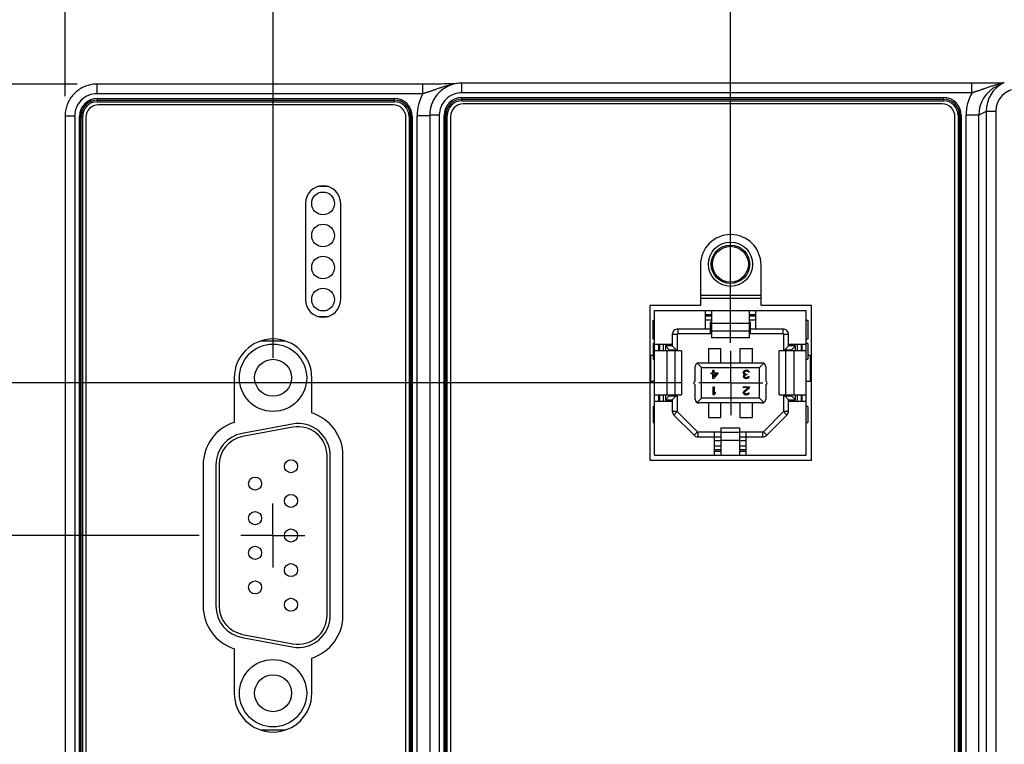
# Model space of a CAD drawing. Header units: inches. Extents: x 0 to 34, y 0 to 22.
# Tile 19 of 78: x 6.9 to 10, y 14.6 to 16.9. Entities that reach past the tile are written whole.
import ezdxf

# ---------------------------------------------------------------- set-up
doc = ezdxf.new("R2010")
doc.units = ezdxf.units.IN
doc.header["$LTSCALE"] = 1.87
doc.header["$MEASUREMENT"] = 0
doc.linetypes.add('CENTER', pattern=[0.6, 0.375, -0.075, 0.075, -0.075])
doc.layers.get('0').update_dxf_attribs({"linetype": 'CONTINUOUS'})
doc.layers.add('02___PRT_ALL_AXES', color=7, linetype='CONTINUOUS')
doc.layers.add('DIMENSIONS', color=7, linetype='CONTINUOUS')
doc.styles.get("Standard").update_dxf_attribs({"font": 'txt', "width": 0.8})
doc.dimstyles.new('DIMSTYLE_1', dxfattribs={"dimtxt": 0.15625, "dimasz": 0.1875, "dimexe": 0.125, "dimexo": 0.0625, "dimgap": 0.09, "dimtad": 0, "dimtih": 1, "dimtoh": 1, "dimzin": 4, "dimdsep": 46, "dimtxsty": 'STANDARD', "dimblk": 'CLOSED', "dimblk1": 'CLOSED', "dimblk2": 'CLOSED', "dimcen": 0.09, "dimadec": 0, "dimazin": 0, "dimtfac": 1, "dimtofl": 0, "dimtmove": 0, "dimatfit": 3, "dimldrblk": 'CLOSED', "dimfxl": 1, "dimtolj": 1, "dimtzin": 4, "dimarcsym": 0})

# ---------------------------------------------------------------- blocks, each defined once
blk = doc.blocks.new('*D0')
at = {"layer": 'DIMENSIONS', "color": 2, "linetype": 'CONTINUOUS'}
blk.add_line((7.0269, 16.6339), (7.0269, 17.3582), dxfattribs=at)
at = {"layer": 'DIMENSIONS', "color": 2, "linetype": 'CONTINUOUS', "insert": (6.9487, 17.4363), "char_height": 0.15625, "width": 0.90625, "attachment_point": 1, "rotation": 90, "line_spacing_factor": 0.9}
blk.add_mtext('.00{\\Ftxt.shx;\\W1.000000;\\H0.156250; }[0]', dxfattribs=at)
blk = doc.blocks.new('_CLOSED')
at = {"color": 0, "linetype": 'BYBLOCK'}
for p, q in [((0, 0), (-1, 0.167)), ((-1, 0.167), (-1, -0.167)), ((-1, -0.167), (0, 0)), ((-1, 0), (0, 0))]:
    blk.add_line(p, q, dxfattribs=at)
blk = doc.blocks.new('*D1')
at = {"layer": 'DIMENSIONS', "color": 2, "linetype": 'CONTINUOUS'}
blk.add_line((9.1033, 15.8642), (9.1033, 17.3582), dxfattribs=at)
at = {"layer": 'DIMENSIONS', "color": 2, "linetype": 'CONTINUOUS', "insert": (9.0252, 17.4363), "char_height": 0.15625, "width": 1.40625, "attachment_point": 1, "rotation": 90, "line_spacing_factor": 0.9}
blk.add_mtext('2.08{\\Ftxt.shx;\\W1.000000;\\H0.156250; }[52,7]', dxfattribs=at)
blk = doc.blocks.new('*D2')
at = {"layer": 'DIMENSIONS', "color": 2, "linetype": 'CONTINUOUS'}
blk.add_line((10.9765, 14.9001), (10.9765, 17.3582), dxfattribs=at)
at = {"layer": 'DIMENSIONS', "color": 2, "linetype": 'CONTINUOUS', "insert": (10.8984, 17.4363), "char_height": 0.15625, "width": 1.53125, "attachment_point": 1, "rotation": 90, "line_spacing_factor": 0.9}
blk.add_mtext('3.95{\\Ftxt.shx;\\W1.000000;\\H0.156250; }[100,3]', dxfattribs=at)
blk = doc.blocks.new('*D3')
at = {"layer": 'DIMENSIONS', "color": 2, "linetype": 'CONTINUOUS'}
blk.add_line((12.8365, 14.9001), (12.8365, 17.3582), dxfattribs=at)
at = {"layer": 'DIMENSIONS', "color": 2, "linetype": 'CONTINUOUS', "insert": (12.7584, 17.4363), "char_height": 0.15625, "width": 1.53125, "attachment_point": 1, "rotation": 90, "line_spacing_factor": 0.9}
blk.add_mtext('5.81{\\Ftxt.shx;\\W1.000000;\\H0.156250; }[147,6]', dxfattribs=at)
blk = doc.blocks.new('*D4')
at = {"layer": 'DIMENSIONS', "color": 2, "linetype": 'CONTINUOUS'}
blk.add_line((14.0405, 16.6344), (14.0405, 17.3582), dxfattribs=at)
at = {"layer": 'DIMENSIONS', "color": 2, "linetype": 'CONTINUOUS', "insert": (13.9624, 17.4363), "char_height": 0.15625, "width": 1.53125, "attachment_point": 1, "rotation": 90, "line_spacing_factor": 0.9}
blk.add_mtext('7.01{\\Ftxt.shx;\\W1.000000;\\H0.156250; }[178,1]', dxfattribs=at)
blk = doc.blocks.new('*D9')
at = {"layer": 'DIMENSIONS', "color": 2, "linetype": 'CONTINUOUS'}
blk.add_line((7.0644, 16.6714), (6.355, 16.6714), dxfattribs=at)
at = {"layer": 'DIMENSIONS', "color": 2, "linetype": 'CONTINUOUS', "insert": (6.2769, 16.7495), "char_height": 0.15625, "width": 0.90625, "attachment_point": 3, "rotation": 0, "line_spacing_factor": 0.9}
blk.add_mtext('.00{\\Ftxt.shx;\\W1.000000;\\H0.156250; }[0]', dxfattribs=at)
blk = doc.blocks.new('*D10')
at = {"layer": 'DIMENSIONS', "color": 2, "linetype": 'CONTINUOUS'}
blk.add_line((7.4449, 15.2631), (6.355, 15.2631), dxfattribs=at)
at = {"layer": 'DIMENSIONS', "color": 2, "linetype": 'CONTINUOUS', "insert": (6.2769, 15.3412), "char_height": 0.15625, "width": 1.40625, "attachment_point": 3, "rotation": 0, "line_spacing_factor": 0.9}
blk.add_mtext('1.41{\\Ftxt.shx;\\W1.000000;\\H0.156250; }[35,8]', dxfattribs=at)
blk = doc.blocks.new('*D11')
at = {"layer": 'DIMENSIONS', "color": 2, "linetype": 'CONTINUOUS'}
for p, q in [((6.733, 13.9063), (6.6979, 13.7947)), ((8.6329, 13.9063), (6.733, 13.9063)), ((6.6979, 13.7947), (6.355, 13.7947))]:
    blk.add_line(p, q, dxfattribs=at)
at = {"layer": 'DIMENSIONS', "color": 2, "linetype": 'CONTINUOUS', "insert": (6.2769, 13.8728), "char_height": 0.15625, "width": 1.40625, "attachment_point": 3, "rotation": 0, "line_spacing_factor": 0.9}
blk.add_mtext('2.77{\\Ftxt.shx;\\W1.000000;\\H0.156250; }[70,2]', dxfattribs=at)
blk = doc.blocks.new('*D12')
at = {"layer": 'DIMENSIONS', "color": 2, "linetype": 'CONTINUOUS'}
blk.add_line((8.3363, 13.9896), (6.355, 13.9896), dxfattribs=at)
at = {"layer": 'DIMENSIONS', "color": 2, "linetype": 'CONTINUOUS', "insert": (6.2769, 14.0677), "char_height": 0.15625, "width": 1.40625, "attachment_point": 3, "rotation": 0, "line_spacing_factor": 0.9}
blk.add_mtext('2.68{\\Ftxt.shx;\\W1.000000;\\H0.156250; }[68,1]', dxfattribs=at)
blk = doc.blocks.new('*D13')
at = {"layer": 'DIMENSIONS', "color": 2, "linetype": 'CONTINUOUS'}
for p, q in [((6.7622, 13.6609), (6.7053, 13.5608)), ((7.7774, 13.6609), (6.7622, 13.6609)), ((6.7053, 13.5608), (6.355, 13.5608))]:
    blk.add_line(p, q, dxfattribs=at)
at = {"layer": 'DIMENSIONS', "color": 2, "linetype": 'CONTINUOUS', "insert": (6.2769, 13.6389), "char_height": 0.15625, "width": 1.40625, "attachment_point": 3, "rotation": 0, "line_spacing_factor": 0.9}
blk.add_mtext('3.01{\\Ftxt.shx;\\W1.000000;\\H0.156250; }[76,5]', dxfattribs=at)
blk = doc.blocks.new('*D14')
at = {"layer": 'DIMENSIONS', "color": 2, "linetype": 'CONTINUOUS'}
for p, q in [((6.6263, 14.2061), (6.355, 14.2061)), ((6.7202, 14.0471), (6.6263, 14.2061)), ((7.3864, 14.0471), (6.7202, 14.0471))]:
    blk.add_line(p, q, dxfattribs=at)
at = {"layer": 'DIMENSIONS', "color": 2, "linetype": 'CONTINUOUS', "insert": (6.2769, 14.2842), "char_height": 0.15625, "width": 1.40625, "attachment_point": 3, "rotation": 0, "line_spacing_factor": 0.9}
blk.add_mtext('2.62{\\Ftxt.shx;\\W1.000000;\\H0.156250; }[66,7]', dxfattribs=at)
blk = doc.blocks.new('*D15')
at = {"layer": 'DIMENSIONS', "color": 2, "linetype": 'CONTINUOUS'}
blk.add_line((7.0644, 13.2328), (6.355, 13.2328), dxfattribs=at)
at = {"layer": 'DIMENSIONS', "color": 2, "linetype": 'CONTINUOUS', "insert": (6.2769, 13.3109), "char_height": 0.15625, "width": 1.40625, "attachment_point": 3, "rotation": 0, "line_spacing_factor": 0.9}
blk.add_mtext('3.44{\\Ftxt.shx;\\W1.000000;\\H0.156250; }[87,3]', dxfattribs=at)
blk = doc.blocks.new('*D16')
at = {"layer": 'DIMENSIONS', "color": 2, "linetype": 'CONTINUOUS'}
blk.add_line((8.9503, 15.7391), (6.355, 15.7391), dxfattribs=at)
at = {"layer": 'DIMENSIONS', "color": 2, "linetype": 'CONTINUOUS', "insert": (6.2769, 15.8172), "char_height": 0.15625, "width": 1.28125, "attachment_point": 3, "rotation": 0, "line_spacing_factor": 0.9}
blk.add_mtext('.93{\\Ftxt.shx;\\W1.000000;\\H0.156250; }[23,7]', dxfattribs=at)
blk = doc.blocks.new('*D17')
at = {"layer": 'DIMENSIONS', "color": 2, "linetype": 'CONTINUOUS'}
blk.add_line((7.6759, 15.8176), (7.6759, 17.3582), dxfattribs=at)
at = {"layer": 'DIMENSIONS', "color": 2, "linetype": 'CONTINUOUS', "insert": (7.5978, 17.4363), "char_height": 0.15625, "width": 1.28125, "attachment_point": 1, "rotation": 90, "line_spacing_factor": 0.9}
blk.add_mtext('.65{\\Ftxt.shx;\\W1.000000;\\H0.156250; }[16,5]', dxfattribs=at)

msp = doc.modelspace()

# ---------------------------------------------------------------- linework, layer by layer
at = {"color": 7, "linetype": 'CONTINUOUS'}
for p, q in [((7.1269, 16.6414), (7.1269, 16.6714)), ((8.1515, 16.6714), (7.1269, 16.6714)), ((8.1439, 16.6414), (8.1439, 16.6714)), ((8.1639, 16.6714), (8.1515, 16.6714)), ((8.1725, 16.6714), (8.1639, 16.6714)), ((8.1815, 16.6715), (8.1725, 16.6714)), ((8.1908, 16.6715), (8.1815, 16.6715)), ((8.2004, 16.6715), (8.1908, 16.6715)), ((8.2104, 16.6716), (8.2004, 16.6715)), ((8.2207, 16.6717), (8.2104, 16.6716)), ((8.2312, 16.6717), (8.2207, 16.6717)), ((8.2432, 16.6718), (8.2312, 16.6717)), ((8.2648, 16.6442), (8.2648, 16.6742)), ((9.8572, 16.6742), (8.2648, 16.6742)), ((9.8572, 16.6442), (9.8572, 16.6742)), ((9.8691, 16.6742), (9.8572, 16.6742)), ((9.8818, 16.6742), (9.8691, 16.6742)), ((9.8907, 16.6742), (9.8818, 16.6742)), ((9.9, 16.6743), (9.8907, 16.6742)), ((9.9096, 16.6743), (9.9, 16.6743)), ((9.9195, 16.6744), (9.9096, 16.6743)), ((9.9298, 16.6744), (9.9195, 16.6744)), ((9.9404, 16.6745), (9.9298, 16.6744)), ((9.9565, 16.6758), (9.9334, 16.6642)), ((9.9541, 16.6746), (9.9404, 16.6745)), ((8.1439, 16.6414), (7.1269, 16.6414)), ((7.1277, 16.6164), (7.1277, 16.6266)), ((7.1277, 16.6266), (8.0545, 16.6266)), ((8.0545, 16.6164), (8.0545, 16.6266)), ((9.8572, 16.6442), (8.2648, 16.6442)), ((8.2656, 16.6191), (8.2656, 16.6293)), ((8.2656, 16.6293), (9.7679, 16.6293)), ((8.2656, 16.6244), (9.7679, 16.6244)), ((8.2656, 16.6241), (9.7679, 16.6241)), ((9.7679, 16.6293), (9.7679, 16.6191)), ((7.1277, 16.6216), (8.0545, 16.6216)), ((7.1277, 16.6213), (8.0545, 16.6213)), ((7.1277, 16.6164), (8.0545, 16.6164)), ((8.0513, 16.6067), (7.1309, 16.6067)), ((8.2656, 16.6191), (9.7679, 16.6191)), ((9.7646, 16.6093), (8.2692, 16.6093)), ((7.0269, 16.5714), (7.0269, 13.3328)), ((7.0569, 16.5714), (7.0269, 16.5714)), ((7.0569, 16.5714), (7.0569, 13.3328)), ((7.0717, 13.3337), (7.0717, 16.5705)), ((7.0717, 16.5705), (7.0819, 16.5705)), ((7.0766, 13.3337), (7.0766, 16.5705)), ((7.077, 13.3337), (7.077, 16.5705)), ((7.0819, 13.3337), (7.0819, 16.5705)), ((7.0915, 16.5673), (7.0915, 13.3369)), ((8.0907, 13.3369), (8.0907, 16.5673)), ((8.1003, 16.5705), (8.1003, 13.3337)), ((8.1003, 16.5705), (8.1105, 16.5705)), ((8.1053, 16.5705), (8.1053, 13.3337)), ((8.1056, 16.5705), (8.1056, 13.3337)), ((8.1105, 16.5705), (8.1105, 13.3337)), ((8.1254, 13.3322), (8.1254, 16.572)), ((8.1648, 16.572), (8.1254, 16.572)), ((8.1648, 16.5767), (8.1648, 16.5742)), ((8.1648, 16.5742), (8.1648, 13.33)), ((8.1948, 16.5742), (8.1648, 16.5742)), ((8.1948, 16.5742), (8.1948, 13.33)), ((8.2096, 13.3309), (8.2096, 16.5733)), ((8.2096, 16.5733), (8.2198, 16.5733)), ((8.2145, 13.3309), (8.2145, 16.5733)), ((8.2149, 13.3309), (8.2149, 16.5733)), ((8.2198, 13.3309), (8.2198, 16.5733)), ((8.2299, 16.5699), (8.2299, 13.3343)), ((9.804, 13.3343), (9.804, 16.5699)), ((9.8137, 16.5733), (9.8137, 13.3309)), ((9.8137, 16.5733), (9.8239, 16.5733)), ((9.8186, 16.5733), (9.8186, 13.3309)), ((9.819, 16.5733), (9.819, 13.3309)), ((9.8239, 16.5733), (9.8239, 13.3309)), ((9.8387, 13.3295), (9.8387, 16.5748)), ((9.8781, 16.5748), (9.8387, 16.5748)), ((9.9012, 16.5863), (9.8781, 16.5748)), ((9.8781, 13.3295), (9.8781, 16.5748)), ((9.9012, 16.5863), (9.9012, 13.3179)), ((9.9312, 16.5863), (9.9012, 16.5863)), ((9.9312, 16.5863), (9.9312, 13.3179)), ((7.8485, 16.3517), (7.8153, 16.3517)), ((7.7768, 16.2991), (7.7768, 15.9991)), ((7.887, 15.9991), (7.887, 16.2991)), ((9.0098, 16.1072), (9.0098, 15.9805)), ((9.1988, 15.9805), (9.1988, 16.1072)), ((9.1988, 16.0121), (9.0098, 16.0121)), ((8.8517, 15.9805), (8.8517, 15.4978)), ((9.0098, 15.9805), (8.8517, 15.9805)), ((9.1988, 16.0021), (9.0098, 16.0021)), ((9.3568, 15.9805), (9.1988, 15.9805)), ((9.3568, 15.4978), (9.3568, 15.9805)), ((8.8666, 15.5136), (8.8666, 15.9646)), ((8.8666, 15.9646), (9.3401, 15.9646)), ((9.0246, 15.9646), (9.0246, 15.9072)), ((9.0246, 15.9521), (9.0443, 15.9521)), ((9.0246, 15.9482), (9.0443, 15.9482)), ((9.0443, 15.9646), (9.0443, 15.8793)), ((9.1624, 15.8793), (9.1624, 15.9646)), ((9.1624, 15.9521), (9.1821, 15.9521)), ((9.1624, 15.9482), (9.1821, 15.9482)), ((9.1821, 15.9072), (9.1821, 15.9646)), ((9.3401, 15.5136), (9.3401, 15.9646)), ((7.8153, 15.9466), (7.8485, 15.9466)), ((8.862, 15.8757), (8.862, 15.9344)), ((8.862, 15.9344), (8.8666, 15.9344)), ((9.0246, 15.9364), (9.0443, 15.9364)), ((9.0409, 15.8923), (9.0409, 15.9285)), ((9.0443, 15.9285), (9.0409, 15.9285)), ((9.0443, 15.926), (9.1624, 15.926)), ((9.1624, 15.9364), (9.1821, 15.9364)), ((9.1657, 15.9285), (9.1624, 15.9285)), ((9.1657, 15.8923), (9.1657, 15.9285)), ((9.3401, 15.9344), (9.3447, 15.9344)), ((9.3447, 15.9344), (9.3447, 15.8757)), ((8.922, 15.8902), (8.922, 15.8547)), ((8.937, 15.8902), (8.922, 15.8902)), ((8.937, 15.8902), (8.937, 15.8428)), ((8.939, 15.9072), (8.939, 15.8923)), ((9.0409, 15.9072), (8.939, 15.9072)), ((9.0409, 15.8923), (8.939, 15.8923)), ((9.0443, 15.9167), (9.0409, 15.9167)), ((9.1624, 15.9009), (9.0443, 15.9009)), ((9.1657, 15.9167), (9.1624, 15.9167)), ((9.2677, 15.9072), (9.1657, 15.9072)), ((9.2677, 15.8923), (9.1657, 15.8923)), ((9.2677, 15.8923), (9.2677, 15.9072)), ((9.2697, 15.8428), (9.2697, 15.8902)), ((9.2846, 15.8902), (9.2697, 15.8902)), ((9.2846, 15.8547), (9.2846, 15.8902)), ((7.7153, 15.8696), (7.6365, 15.8696)), ((8.8666, 15.8757), (8.862, 15.8757)), ((8.862, 15.8621), (8.862, 15.8129)), ((8.8666, 15.8621), (8.862, 15.8621)), ((8.922, 15.8592), (8.8666, 15.8592)), ((8.8791, 15.8592), (8.8791, 15.8395)), ((8.8829, 15.8395), (8.8829, 15.8592)), ((8.8947, 15.8395), (8.8947, 15.8592)), ((9.1624, 15.8793), (9.0443, 15.8793)), ((9.3401, 15.8592), (9.2846, 15.8592)), ((9.312, 15.8592), (9.312, 15.8395)), ((9.3238, 15.8592), (9.3238, 15.8395)), ((9.3276, 15.8395), (9.3276, 15.8592)), ((9.3447, 15.8757), (9.3401, 15.8757)), ((9.3447, 15.8621), (9.3401, 15.8621)), ((9.3447, 15.8621), (9.3447, 15.8129)), ((8.9508, 15.8395), (8.8666, 15.8395)), ((8.9008, 15.8547), (8.9008, 15.8395)), ((8.9008, 15.8547), (8.9126, 15.8428)), ((8.922, 15.8547), (8.9008, 15.8547)), ((8.9054, 15.7017), (8.9054, 15.8395)), ((8.9126, 15.8428), (8.9126, 15.8395)), ((8.9126, 15.8428), (8.937, 15.8428)), ((8.922, 15.8547), (8.9339, 15.8428)), ((8.9305, 15.7017), (8.9305, 15.8395)), ((8.9508, 15.8395), (8.9508, 15.7017)), ((9.0344, 15.8468), (9.0344, 15.8017)), ((9.0344, 15.8468), (9.0738, 15.8468)), ((9.0738, 15.8017), (9.0738, 15.8468)), ((9.1329, 15.8468), (9.1329, 15.8017)), ((9.1329, 15.8468), (9.1722, 15.8468)), ((9.1722, 15.8017), (9.1722, 15.8468)), ((9.2559, 15.7017), (9.2559, 15.8395)), ((9.3401, 15.8395), (9.2559, 15.8395)), ((9.2697, 15.8428), (9.2941, 15.8428)), ((9.2846, 15.8547), (9.2728, 15.8428)), ((9.2762, 15.7017), (9.2762, 15.8395)), ((9.3059, 15.8547), (9.2846, 15.8547)), ((9.3059, 15.8547), (9.2941, 15.8428)), ((9.2941, 15.8395), (9.2941, 15.8428)), ((9.3013, 15.8395), (9.3013, 15.7017)), ((9.3059, 15.8395), (9.3059, 15.8547)), ((8.862, 15.8245), (8.8517, 15.8245)), ((8.8549, 15.7442), (8.8549, 15.8245)), ((8.862, 15.8129), (8.8666, 15.8129)), ((8.9993, 15.8003), (9.0128, 15.7867)), ((9.0049, 15.8017), (9.2018, 15.8017)), ((9.1939, 15.7867), (9.2074, 15.8003)), ((9.3401, 15.8129), (9.3447, 15.8129)), ((9.3568, 15.8245), (9.3447, 15.8245)), ((9.3518, 15.8245), (9.3518, 15.7442)), ((8.9931, 15.7449), (8.9931, 15.7899)), ((9.0128, 15.6915), (9.0128, 15.7867)), ((9.0128, 15.7867), (9.1939, 15.7867)), ((9.043, 15.7678), (9.043, 15.771)), ((9.043, 15.771), (9.0482, 15.771)), ((9.0482, 15.7678), (9.043, 15.7678)), ((9.0482, 15.771), (9.0482, 15.7785)), ((9.0482, 15.7785), (9.0514, 15.7785)), ((9.0482, 15.7533), (9.0482, 15.7678)), ((9.0514, 15.7785), (9.0514, 15.771)), ((9.0514, 15.771), (9.064, 15.771)), ((9.0514, 15.7678), (9.0514, 15.7576)), ((9.0514, 15.7533), (9.064, 15.7678)), ((9.0603, 15.7678), (9.0514, 15.7576)), ((9.0603, 15.7678), (9.0514, 15.7678)), ((9.064, 15.771), (9.064, 15.7678)), ((9.144, 15.7742), (9.1435, 15.7726)), ((9.1435, 15.7704), (9.1435, 15.7726)), ((9.1435, 15.7704), (9.144, 15.7683)), ((9.1451, 15.7758), (9.144, 15.7742)), ((9.144, 15.7683), (9.1451, 15.7667)), ((9.1456, 15.764), (9.1446, 15.7624)), ((9.1467, 15.7769), (9.1451, 15.7758)), ((9.1451, 15.7667), (9.1477, 15.7656)), ((9.1477, 15.7656), (9.1456, 15.764)), ((9.1461, 15.7726), (9.1467, 15.7737)), ((9.1461, 15.7726), (9.1461, 15.7704)), ((9.1472, 15.7683), (9.1461, 15.7704)), ((9.1488, 15.7779), (9.1467, 15.7769)), ((9.1467, 15.7737), (9.1477, 15.7747)), ((9.1488, 15.7672), (9.1472, 15.7683)), ((9.1477, 15.7747), (9.1488, 15.7753)), ((9.1477, 15.7624), (9.1488, 15.7635)), ((9.1509, 15.7785), (9.1488, 15.7779)), ((9.1488, 15.7753), (9.1514, 15.7758)), ((9.1519, 15.7667), (9.1488, 15.7672)), ((9.1488, 15.7635), (9.1519, 15.7645)), ((9.1509, 15.7785), (9.1551, 15.7785)), ((9.1545, 15.7758), (9.1514, 15.7758)), ((9.1519, 15.7667), (9.154, 15.7667)), ((9.154, 15.7645), (9.1519, 15.7645)), ((9.154, 15.7667), (9.154, 15.7645)), ((9.1545, 15.7758), (9.1572, 15.7753)), ((9.1572, 15.7779), (9.1551, 15.7785)), ((9.1593, 15.7769), (9.1572, 15.7779)), ((9.1572, 15.7753), (9.1582, 15.7747)), ((9.1582, 15.7747), (9.1593, 15.7737)), ((9.1608, 15.7758), (9.1593, 15.7769)), ((9.1593, 15.7737), (9.1598, 15.7726)), ((9.1624, 15.7726), (9.1598, 15.7726)), ((9.1619, 15.7742), (9.1608, 15.7758)), ((9.1624, 15.7726), (9.1619, 15.7742)), ((9.1939, 15.6915), (9.1939, 15.7867)), ((9.2136, 15.7899), (9.2136, 15.7449)), ((7.5548, 15.7551), (7.5548, 15.6161)), ((7.797, 15.6454), (7.797, 15.7551)), ((8.8517, 15.7442), (8.8666, 15.7442)), ((8.9895, 15.7413), (8.9931, 15.7449)), ((8.9895, 15.7369), (8.9931, 15.7333)), ((8.9931, 15.6883), (8.9931, 15.7333)), ((9.0514, 15.7533), (9.0482, 15.7533)), ((9.1446, 15.7624), (9.144, 15.7603)), ((9.144, 15.7592), (9.144, 15.7603)), ((9.144, 15.7592), (9.1446, 15.757)), ((9.1446, 15.757), (9.1467, 15.7549)), ((9.1467, 15.7603), (9.1477, 15.7624)), ((9.1467, 15.7603), (9.1467, 15.7592)), ((9.1477, 15.7576), (9.1467, 15.7592)), ((9.1467, 15.7549), (9.1488, 15.7538)), ((9.1493, 15.7565), (9.1477, 15.7576)), ((9.1488, 15.7538), (9.1524, 15.7533)), ((9.1519, 15.756), (9.1493, 15.7565)), ((9.1519, 15.756), (9.154, 15.756)), ((9.1535, 15.7533), (9.1524, 15.7533)), ((9.1535, 15.7533), (9.1572, 15.7538)), ((9.1566, 15.7565), (9.154, 15.756)), ((9.1582, 15.7576), (9.1566, 15.7565)), ((9.1572, 15.7538), (9.1593, 15.7549)), ((9.1593, 15.7592), (9.1582, 15.7576)), ((9.1593, 15.7592), (9.1619, 15.7592)), ((9.1593, 15.7549), (9.1614, 15.757)), ((9.1614, 15.757), (9.1619, 15.7592)), ((9.2172, 15.7413), (9.2136, 15.7449)), ((9.2172, 15.7369), (9.2136, 15.7333)), ((9.2136, 15.7333), (9.2136, 15.6883)), ((9.3401, 15.7442), (9.3568, 15.7442)), ((9.0498, 15.7021), (9.0498, 15.7273)), ((9.0498, 15.7273), (9.053, 15.7273)), ((9.053, 15.7021), (9.0498, 15.7021)), ((9.053, 15.7273), (9.053, 15.7064)), ((9.0561, 15.7101), (9.053, 15.7064)), ((9.053, 15.7021), (9.0561, 15.7059)), ((9.0561, 15.7101), (9.0561, 15.7059)), ((9.1435, 15.7246), (9.1435, 15.7273)), ((9.1435, 15.7273), (9.1624, 15.7273)), ((9.1582, 15.7246), (9.1435, 15.7246)), ((9.144, 15.7112), (9.1435, 15.7091)), ((9.1435, 15.708), (9.1435, 15.7091)), ((9.1435, 15.708), (9.144, 15.7059)), ((9.1451, 15.7128), (9.144, 15.7112)), ((9.144, 15.7059), (9.1461, 15.7037)), ((9.1582, 15.7246), (9.1451, 15.7128)), ((9.1461, 15.7037), (9.1482, 15.7026)), ((9.1467, 15.7091), (9.1477, 15.7112)), ((9.1467, 15.7091), (9.1467, 15.708)), ((9.1477, 15.7064), (9.1467, 15.708)), ((9.1477, 15.7112), (9.1624, 15.7246)), ((9.1493, 15.7053), (9.1477, 15.7064)), ((9.1482, 15.7026), (9.1514, 15.7021)), ((9.1519, 15.7048), (9.1493, 15.7053)), ((9.1535, 15.7021), (9.1514, 15.7021)), ((9.1519, 15.7048), (9.154, 15.7048)), ((9.1535, 15.7021), (9.1572, 15.7026)), ((9.1566, 15.7053), (9.154, 15.7048)), ((9.1582, 15.7064), (9.1566, 15.7053)), ((9.1572, 15.7026), (9.1593, 15.7037)), ((9.1593, 15.708), (9.1582, 15.7064)), ((9.1593, 15.708), (9.1619, 15.708)), ((9.1593, 15.7037), (9.1614, 15.7059)), ((9.1614, 15.7059), (9.1619, 15.708)), ((9.1624, 15.7273), (9.1624, 15.7246)), ((8.8666, 15.7017), (8.9508, 15.7017)), ((8.8666, 15.682), (8.922, 15.682)), ((8.8791, 15.7017), (8.8791, 15.682)), ((8.8829, 15.682), (8.8829, 15.7017)), ((8.8947, 15.682), (8.8947, 15.7017)), ((8.9008, 15.7017), (8.9008, 15.6866)), ((8.9008, 15.6866), (8.9126, 15.6984)), ((8.9008, 15.6866), (8.922, 15.6866)), ((8.9126, 15.7017), (8.9126, 15.6984)), ((8.9126, 15.6984), (8.937, 15.6984)), ((8.922, 15.6866), (8.9339, 15.6984)), ((8.922, 15.6866), (8.922, 15.651)), ((8.937, 15.6984), (8.937, 15.651)), ((9.0128, 15.6915), (8.9993, 15.6779)), ((9.2018, 15.6765), (9.0049, 15.6765)), ((9.1939, 15.6915), (9.0128, 15.6915)), ((9.0344, 15.6765), (9.0344, 15.6315)), ((9.0738, 15.6315), (9.0738, 15.6765)), ((9.1329, 15.6765), (9.1329, 15.6315)), ((9.1722, 15.6315), (9.1722, 15.6765)), ((9.2074, 15.6779), (9.1939, 15.6915)), ((9.2559, 15.7017), (9.3401, 15.7017)), ((9.2697, 15.651), (9.2697, 15.6984)), ((9.2697, 15.6984), (9.2941, 15.6984)), ((9.2846, 15.6866), (9.2728, 15.6984)), ((9.2846, 15.651), (9.2846, 15.6866)), ((9.2846, 15.6866), (9.3059, 15.6866)), ((9.2846, 15.682), (9.3401, 15.682)), ((9.2941, 15.6984), (9.2941, 15.7017)), ((9.3059, 15.6866), (9.2941, 15.6984)), ((9.3059, 15.6866), (9.3059, 15.7017)), ((9.312, 15.7017), (9.312, 15.682)), ((9.3238, 15.7017), (9.3238, 15.682)), ((9.3276, 15.682), (9.3276, 15.7017)), ((8.862, 15.6653), (8.862, 15.6161)), ((8.8666, 15.6653), (8.862, 15.6653)), ((8.922, 15.651), (8.937, 15.651)), ((8.9376, 15.6495), (8.927, 15.639)), ((8.9376, 15.6495), (9.0006, 15.5866)), ((9.2061, 15.5866), (9.2691, 15.6495)), ((9.2797, 15.639), (9.2691, 15.6495)), ((9.2697, 15.651), (9.2846, 15.651)), ((9.3447, 15.6653), (9.3401, 15.6653)), ((9.3447, 15.6653), (9.3447, 15.6161)), ((7.7361, 15.6106), (7.5791, 15.5814)), ((8.862, 15.6161), (8.8666, 15.6161)), ((8.927, 15.639), (8.99, 15.576)), ((9.0344, 15.6315), (9.0738, 15.6315)), ((9.1329, 15.6315), (9.1722, 15.6315)), ((9.2167, 15.576), (9.2797, 15.639)), ((9.3401, 15.6161), (9.3447, 15.6161)), ((7.7379, 15.6008), (7.5809, 15.5715)), ((8.99, 15.576), (9.0006, 15.5866)), ((9.002, 15.586), (9.002, 15.571)), ((9.002, 15.586), (9.0738, 15.586)), ((9.0541, 15.5136), (9.0541, 15.586)), ((9.0738, 15.599), (9.0738, 15.5136)), ((9.0738, 15.599), (9.1329, 15.599)), ((9.1329, 15.5847), (9.0738, 15.5847)), ((9.1329, 15.5136), (9.1329, 15.599)), ((9.1329, 15.586), (9.2047, 15.586)), ((9.1526, 15.5136), (9.1526, 15.586)), ((9.2047, 15.571), (9.2047, 15.586)), ((9.2061, 15.5866), (9.2167, 15.576)), ((9.002, 15.571), (9.0738, 15.571)), ((9.0541, 15.5592), (9.0738, 15.5592)), ((9.1329, 15.5595), (9.0738, 15.5595)), ((9.1329, 15.571), (9.2047, 15.571)), ((9.1329, 15.5592), (9.1526, 15.5592)), ((9.0738, 15.5419), (9.0541, 15.5419)), ((9.0738, 15.5301), (9.0541, 15.5301)), ((9.0541, 15.5261), (9.0738, 15.5261)), ((9.1526, 15.5419), (9.1329, 15.5419)), ((9.1526, 15.5301), (9.1329, 15.5301)), ((9.1329, 15.5261), (9.1526, 15.5261)), ((7.8444, 15.0139), (7.8444, 15.5123)), ((7.8544, 15.0139), (7.8544, 15.5123)), ((7.8941, 15.0139), (7.8941, 15.5123)), ((8.8517, 15.4978), (9.3568, 15.4978)), ((8.8666, 15.5136), (9.3401, 15.5136)), ((7.4576, 15.483), (7.4576, 15.0431)), ((7.4974, 15.4831), (7.4974, 15.0432)), ((7.5074, 15.4831), (7.5074, 15.0432)), ((7.5791, 14.9448), (7.7361, 14.9156)), ((7.5809, 14.9547), (7.7379, 14.9254)), ((7.5548, 14.9101), (7.5548, 14.7711)), ((7.797, 14.7711), (7.797, 14.8808)), ((7.6363, 14.6566), (7.7154, 14.6566))]:
    msp.add_line(p, q, dxfattribs=at)
for points in [[(7.1269, 16.6714), (7.1229, 16.6713), (7.1188, 16.6711), (7.1147, 16.6707), (7.1106, 16.6701), (7.1065, 16.6693), (7.1025, 16.6684), (7.0985, 16.6673), (7.0945, 16.666), (7.0906, 16.6646), (7.0868, 16.663), (7.083, 16.6613), (7.0793, 16.6594), (7.0757, 16.6573), (7.0722, 16.6552), (7.0688, 16.6528), (7.0655, 16.6503), (7.0622, 16.6477), (7.0591, 16.645), (7.0561, 16.6421), (7.0533, 16.6391), (7.0505, 16.636), (7.0479, 16.6328), (7.0454, 16.6295), (7.0431, 16.6261), (7.0409, 16.6225), (7.0389, 16.6189), (7.037, 16.6152), (7.0352, 16.6115), (7.0336, 16.6076), (7.0322, 16.6038), (7.031, 16.5998), (7.0299, 16.5958), (7.0289, 16.5918), (7.0282, 16.5877), (7.0276, 16.5836), (7.0272, 16.5795), (7.0269, 16.5753), (7.0269, 16.5714)], [(8.2648, 16.6742), (8.2608, 16.6741), (8.2567, 16.6739), (8.2526, 16.6734), (8.2485, 16.6729), (8.2444, 16.6721), (8.2404, 16.6712), (8.2364, 16.6701), (8.2324, 16.6688), (8.2285, 16.6674), (8.2247, 16.6658), (8.2209, 16.6641), (8.2172, 16.6622), (8.2136, 16.6601), (8.2101, 16.6579), (8.2067, 16.6556), (8.2034, 16.6531), (8.2002, 16.6505), (8.197, 16.6478), (8.1941, 16.6449), (8.1912, 16.6419), (8.1884, 16.6388), (8.1858, 16.6356), (8.1833, 16.6323), (8.181, 16.6288), (8.1788, 16.6253), (8.1768, 16.6217), (8.1749, 16.618), (8.1731, 16.6143), (8.1716, 16.6104), (8.1701, 16.6065), (8.1689, 16.6026), (8.1678, 16.5986), (8.1668, 16.5946), (8.1661, 16.5905), (8.1655, 16.5864), (8.1651, 16.5822), (8.1648, 16.5781), (8.1648, 16.5767)]]:
    msp.add_lwpolyline(points, dxfattribs=at)
for centre, radius in [((7.8319, 16.2991), 0.0354), ((7.8319, 16.1991), 0.0354), ((9.1034, 16.1092), 0.0689), ((9.1034, 16.1092), 0.06), ((9.1034, 16.1092), 0.056), ((7.8319, 16.0991), 0.0354), ((7.8319, 15.9991), 0.0354), ((7.6759, 15.7551), 0.105), ((7.6759, 15.7551), 0.0576), ((7.7319, 15.4791), 0.0204), ((7.6199, 15.4251), 0.0204), ((7.7319, 15.3711), 0.0204), ((7.6199, 15.3171), 0.0204), ((7.7319, 15.2631), 0.0204), ((7.6199, 15.2091), 0.0204), ((7.7319, 15.1551), 0.0204), ((7.6199, 15.1011), 0.0204), ((7.7319, 15.0471), 0.0204), ((7.6759, 14.7711), 0.105), ((7.6759, 14.7711), 0.0576)]:
    msp.add_circle(centre, radius, dxfattribs=at)
for centre, radius, start, end in [((8.2648, 16.5742), 0.1, 89.9963, 178.5668), ((9.9781, 16.5748), 0.1, 116.5584, 179.9925), ((10.0012, 16.5863), 0.1, 115.5869, 180.0013), ((10.0012, 16.5863), 0.07, 89.9981, 179.9944), ((7.1268, 16.5714), 0.07, 89.9942, 179.9983), ((7.1277, 16.5705), 0.056, 90, 180), ((8.0545, 16.5705), 0.056, 0, 90), ((8.2647, 16.572), 0.1394, 150.1369, 180.0015), ((8.2648, 16.5742), 0.07, 90.0011, 180.0014), ((8.2656, 16.5733), 0.056, 90, 180), ((8.2656, 16.5733), 0.0511, 90, 180), ((8.2656, 16.5733), 0.0508, 90, 180), ((9.7679, 16.5733), 0.056, 0, 90), ((9.7679, 16.5733), 0.0511, 0, 90), ((9.7679, 16.5733), 0.0508, 0, 90), ((9.9781, 16.5748), 0.1394, 150.1285, 179.9989), ((7.1277, 16.5705), 0.0511, 90, 180), ((7.1277, 16.5705), 0.0508, 90, 180), ((7.1277, 16.5705), 0.0458, 90, 180), ((7.1309, 16.5673), 0.0394, 90, 180), ((8.0513, 16.5673), 0.0394, 0, 90), ((8.0545, 16.5705), 0.0511, 0, 90), ((8.0545, 16.5705), 0.0508, 0, 90), ((8.0545, 16.5705), 0.0458, 0, 90), ((8.2656, 16.5733), 0.0458, 90, 180), ((8.2692, 16.5699), 0.0394, 90, 180), ((9.7646, 16.5699), 0.0394, 0, 90), ((9.7679, 16.5733), 0.0458, 0, 90), ((7.8319, 16.2991), 0.0551, 0, 180), ((9.1043, 16.1072), 0.0945, 0, 180), ((7.8319, 15.9991), 0.0551, 180, 360), ((8.939, 15.8902), 0.017, 89.9958, 180.0042), ((8.939, 15.8902), 0.00202, 90, 180), ((9.2677, 15.8902), 0.017, 359.9979, 90.0042), ((9.2677, 15.8902), 0.00202, 0, 90), ((7.6759, 15.7551), 0.1211, 0, 180), ((9.0049, 15.7899), 0.0118, 90, 180), ((9.2018, 15.7899), 0.0118, 0, 90), ((8.9917, 15.7391), 0.00315, 135, 225), ((9.215, 15.7391), 0.00315, 315, 45), ((9.0049, 15.6883), 0.0118, 180, 270), ((9.2018, 15.6883), 0.0118, 270, 360), ((7.7544, 15.5123), 0.1397, 0, 72.2494), ((8.939, 15.651), 0.017, 179.9949, 225.0103), ((8.939, 15.651), 0.00202, 180, 225), ((9.2677, 15.651), 0.00202, 315, 360), ((9.2677, 15.651), 0.017, 314.9897, 0.0113), ((7.5974, 15.483), 0.1397, 107.7506, 180), ((7.7544, 15.5123), 0.1, 0, 100.5475), ((7.5974, 15.4831), 0.1, 100.5475, 180), ((7.7544, 15.5123), 0.09, 0, 100.5475), ((9.002, 15.588), 0.00202, 225, 270), ((9.2047, 15.588), 0.00202, 270, 315), ((7.5974, 15.4831), 0.09, 100.5475, 180), ((9.002, 15.588), 0.017, 224.9897, 270.0113), ((9.2047, 15.588), 0.017, 269.9887, 315.0103), ((7.5974, 15.0431), 0.1397, 180, 252.2494), ((7.5974, 15.0432), 0.1, 180, 259.4525), ((7.5974, 15.0432), 0.09, 180, 259.4525), ((7.7544, 15.0139), 0.1, 259.4525, 360), ((7.7544, 15.0139), 0.09, 259.4525, 360), ((7.7544, 15.0139), 0.1397, 287.7506, 360), ((7.6759, 14.7711), 0.1211, 180, 360)]:
    msp.add_arc(centre, radius, start, end, dxfattribs=at)
for points, knots in [([(8.2321, 16.6687), (8.2284, 16.668), (8.2229, 16.6668), (8.2156, 16.6649), (8.2102, 16.6633), (8.2048, 16.6616), (8.2003, 16.6602), (8.1967, 16.659), (8.1931, 16.6578), (8.1886, 16.6562), (8.1841, 16.6546), (8.1805, 16.6533), (8.1778, 16.6523), (8.175, 16.6514), (8.1723, 16.6504), (8.1695, 16.6495), (8.1667, 16.6485), (8.1639, 16.6476), (8.1611, 16.6466), (8.1583, 16.6457), (8.1554, 16.6448), (8.1526, 16.6439), (8.1497, 16.6431), (8.1468, 16.6422), (8.1449, 16.6417), (8.1439, 16.6414)], [0, 0, 0, 0, 0.121784, 0.182767, 0.243835, 0.30502, 0.366362, 0.397108, 0.427913, 0.489727, 0.551868, 0.583083, 0.614404, 0.645842, 0.677402, 0.709091, 0.740916, 0.772879, 0.80498, 0.837216, 0.869582, 0.902065, 0.934646, 0.967303, 1, 1, 1, 1]), ([(9.9493, 16.6722), (9.9474, 16.6719), (9.9435, 16.6712), (9.9378, 16.6699), (9.9321, 16.6685), (9.9264, 16.6669), (9.9208, 16.6652), (9.9151, 16.6635), (9.9095, 16.6616), (9.9039, 16.6596), (9.8992, 16.658), (9.8954, 16.6566), (9.8926, 16.6556), (9.8897, 16.6546), (9.8869, 16.6536), (9.884, 16.6526), (9.8811, 16.6516), (9.8782, 16.6506), (9.8752, 16.6497), (9.8723, 16.6487), (9.8693, 16.6477), (9.8663, 16.6468), (9.8633, 16.6459), (9.8603, 16.645), (9.8583, 16.6445), (9.8572, 16.6442)], [0, 0, 0, 0, 0.060927, 0.121884, 0.18289, 0.243977, 0.305166, 0.366498, 0.428023, 0.489801, 0.551897, 0.583086, 0.614382, 0.645795, 0.677333, 0.709002, 0.74081, 0.772762, 0.804859, 0.837099, 0.869474, 0.901975, 0.934581, 0.967268, 1, 1, 1, 1])]:
    msp.add_open_spline(points, degree=3, knots=knots, dxfattribs=at)
at = {"layer": '02___PRT_ALL_AXES', "color": 7, "linetype": 'CENTER'}
for p, q in [((9.1045, 15.7391), (9.1045, 15.8392)), ((9.1045, 15.7391), (9.0044, 15.7391)), ((9.1045, 15.7391), (9.1045, 15.639)), ((9.1045, 15.7391), (9.2046, 15.7391)), ((7.6755, 15.2631), (7.6755, 15.3632)), ((7.6755, 15.2631), (7.5754, 15.2631)), ((7.6755, 15.2631), (7.6755, 15.163)), ((7.6755, 15.2631), (7.7756, 15.2631))]:
    msp.add_line(p, q, dxfattribs=at)

# ---------------------------------------------------------------- dimensions: what is measured, and where the dimension line sits
at = {"layer": 'DIMENSIONS', "color": 2, "linetype": 'CONTINUOUS'}
for feature_location, offset, dtype, origin, picture, middle in [((10.9765, 14.9001), (0, 2.4581), 1, (7.0269, 14.8376), '*D2', (10.9765, 18.202)), ((12.8365, 14.9001), (0, 2.4581), 1, (7.0269, 14.8376), '*D3', (12.8365, 18.202)), ((14.0405, 16.6344), (0, 0.7238), 1, (7.0269, 16.5719), '*D4', (14.0405, 18.202)), ((9.1033, 15.8642), (0, 1.494), 1, (7.0269, 15.8017), '*D1', (9.1033, 18.1395)), ((7.6759, 15.8176), (0, 1.5406), 1, (7.0269, 15.7551), '*D17', (7.6759, 18.077)), ((7.0268578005, 16.6339085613), (0, 0.724311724), 1, (7.0268578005, 16.5714085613), '*D0', (7.0268578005, 17.8894702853)), ((7.0643532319, 16.6713994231), (-0.7093704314, 0), 0, (7.1268532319, 16.6713994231), '*D9', (5.8237328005, 16.6713994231)), ((7.4449, 15.2631), (-1.0899, 0), 0, (7.5074, 16.6714), '*D10', (5.5737, 15.2631)), ((8.6329, 13.9063), (-2.2779, -0.1116), 0, (8.6954, 16.6714), '*D11', (5.5737, 13.7947)), ((8.3363, 13.9896), (-1.9813, 0), 0, (8.3988, 16.6714), '*D12', (5.5737, 13.9896)), ((7.7774, 13.6609), (-1.4224, -0.1002), 0, (7.8399, 16.6714), '*D13', (5.5737, 13.5608)), ((7.3864, 14.0471), (-1.0314, 0.159), 0, (7.4489, 16.6714), '*D14', (5.5737, 14.2061)), ((7.0644, 13.2328), (-0.7094, 0), 0, (7.1269, 16.6714), '*D15', (5.5737, 13.2328)), ((8.9503, 15.7391), (-2.5953, 0), 0, (9.0128, 16.6714), '*D16', (5.6362, 15.7391))]:
    dim = msp.add_ordinate_dim(feature_location=feature_location, offset=offset, dtype=dtype, origin=origin, dimstyle='DIMSTYLE_1', override={"dimtad": 1, "dimtih": 0, "dimtoh": 0}, dxfattribs=at)
    dim.commit()
    dim.dimension.update_dxf_attribs({"geometry": picture, "text_midpoint": middle})

doc.saveas('drawing.dxf')
